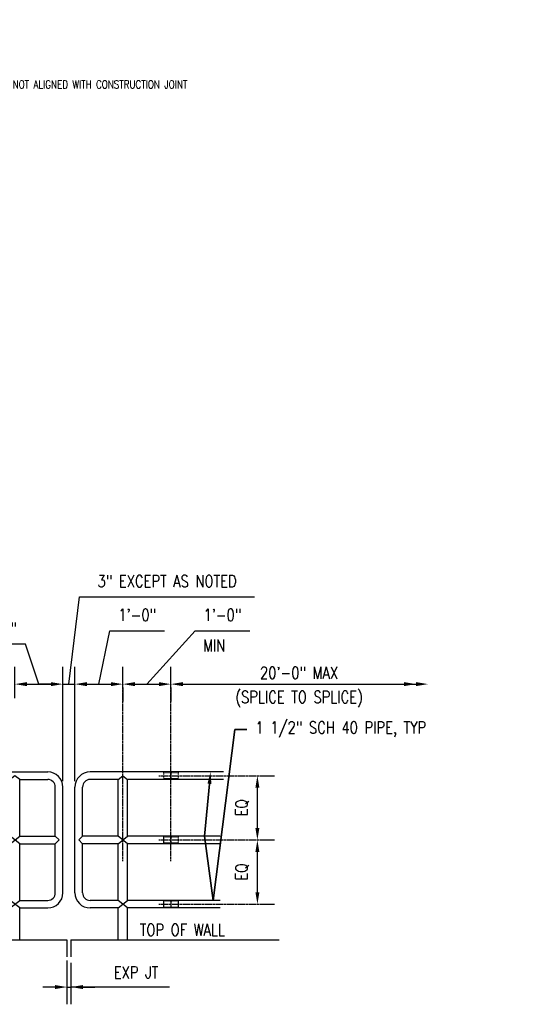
# Model space of a CAD drawing. Header units: inches. Extents: x -458 to 1900, y -406 to 193.
# Tile 14 of 15: x 626 to 752, y -114 to 132. Entities that reach past the tile are written whole.
import ezdxf
from ezdxf import colors
from ezdxf.entities.mleader import LeaderData, LeaderLine
from ezdxf.math import Vec2, Vec3

# ---------------------------------------------------------------- set-up
doc = ezdxf.new("R2010")
doc.units = ezdxf.units.IN
doc.header["$MEASUREMENT"] = 0
doc.linetypes.add('Center 1_4_', pattern=[0.53125, 0.25, -0.09375, 0.09375, -0.09375])
doc.linetypes.add('Dash', pattern=[0.25, 0.125, -0.125])
doc.layers.get('Defpoints').update_dxf_attribs({"color": 243})
for name, color, linetype in [('A-DETL-CNTR', 1, 'Center 1_4_'), ('A-DETL-HDLN', 2, 'Dash'), ('A-DETL-MEDM', 3, 'Continuous'), ('A-DETL-WIDE', 5, 'Continuous'), ('S-ANNO-DIMS', 1, 'Continuous')]:
    doc.layers.add(name, color=color, linetype=linetype)
doc.layers.add('S-ANNO-NOTE', color=2, linetype='Continuous', lineweight=35)
doc.styles.add('Annotative', font='romans.shx', dxfattribs={"width": 0.8, "height": 0.125})
doc.dimstyles.new('Annotative', dxfattribs={"dimscale": 0, "dimtxt": 0.125, "dimasz": 0.125, "dimexe": 0.179688, "dimexo": 0.0625, "dimgap": 0.09, "dimtad": 1, "dimdec": 3, "dimzin": 3, "dimdsep": 46, "dimlunit": 4, "dimtxsty": 'Annotative', "dimcen": 0.09, "dimclrt": 2, "dimazin": 2, "dimtfac": 1, "dimtdec": 3, "dimtmove": 1, "dimatfit": 3, "dimfxl": 1, "dimtfill": 1, "dimfrac": 2, "dimtolj": 1, "dimtzin": 0, "dimarcsym": 0})

# ---------------------------------------------------------------- blocks, each defined once
blk = doc.blocks.new('*D35')
at = {"layer": 'Defpoints', "color": 0, "transparency": 16777216}
for p in [(636.83, -33.61), (624.83, -38.63), (636.83, -59.34)]:
    blk.add_point(p, dxfattribs=at)
at = {"layer": 'S-ANNO-DIMS', "color": 0, "lineweight": -2, "transparency": 16777216}
for p, q in [((627.45, -23.65), (613.76, -23.65)), ((630.83, -33.61), (627.45, -23.65)), ((624.83, -37.13), (624.83, -29.3)), ((636.83, -57.84), (636.83, -29.3)), ((627.83, -33.61), (633.83, -33.61))]:
    blk.add_line(p, q, dxfattribs=at)
at = {"layer": 'S-ANNO-DIMS', "color": 0, "transparency": 16777216}
for points in [[(627.83, -33.11), (627.83, -34.11), (624.83, -33.61)], [(633.83, -33.11), (633.83, -34.11), (636.83, -33.61)]]:
    blk.add_solid(points, dxfattribs=at)
at = {"layer": 'S-ANNO-DIMS', "color": 2, "lineweight": -3, "transparency": 16777216, "insert": (620.61, -19.71), "char_height": 3, "attachment_point": 5, "style": 'Annotative', "bg_fill": 3, "box_fill_scale": 1.25, "bg_fill_color": 256, "bg_fill_true_color": 13158600, "bg_fill_transparency": 0}
blk.add_mtext('\\A1;1\'-0"', dxfattribs=at)
blk = doc.blocks.new('*D44')
at = {"layer": 'Defpoints', "color": 0, "transparency": 16777216}
for p in [(639.83, -33.61), (636.83, -59.34), (639.83, -59.34)]:
    blk.add_point(p, dxfattribs=at)
at = {"layer": 'S-ANNO-DIMS', "color": 0, "lineweight": -2, "transparency": 16777216}
for p, q in [((638.33, -33.61), (641, -11.82)), ((641, -11.82), (684.75, -11.82)), ((636.83, -57.84), (636.83, -29.3)), ((639.83, -57.84), (639.83, -29.3)), ((633.83, -33.61), (630.83, -33.61)), ((636.83, -33.61), (639.83, -33.61)), ((636.83, -33.61), (639.83, -33.61)), ((642.83, -33.61), (645.83, -33.61))]:
    blk.add_line(p, q, dxfattribs=at)
at = {"layer": 'S-ANNO-DIMS', "color": 0, "transparency": 16777216}
for points in [[(633.83, -33.11), (633.83, -34.11), (636.83, -33.61)], [(642.83, -33.11), (642.83, -34.11), (639.83, -33.61)]]:
    blk.add_solid(points, dxfattribs=at)
at = {"layer": 'S-ANNO-DIMS', "color": 2, "lineweight": -3, "transparency": 16777216, "insert": (662.87, -7.88), "char_height": 3, "attachment_point": 5, "style": 'Annotative'}
blk.add_mtext('\\A1;3" EXCEPT AS NOTED', dxfattribs=at)
blk = doc.blocks.new('*D34')
at = {"layer": 'Defpoints', "color": 0, "transparency": 16777216}
for p in [(651.83, -32.93), (651.83, -33.61), (639.83, -59.34)]:
    blk.add_point(p, dxfattribs=at)
at = {"layer": 'S-ANNO-DIMS', "color": 0, "lineweight": -2, "transparency": 16777216}
for p, q in [((645.83, -33.61), (648.58, -20.26)), ((648.58, -20.26), (662.27, -20.26)), ((639.83, -57.84), (639.83, -29.3)), ((642.83, -33.61), (648.83, -33.61)), ((651.83, -34.43), (651.83, -37.92))]:
    blk.add_line(p, q, dxfattribs=at)
at = {"layer": 'S-ANNO-DIMS', "color": 0, "transparency": 16777216}
for points in [[(642.83, -33.11), (642.83, -34.11), (639.83, -33.61)], [(648.83, -33.11), (648.83, -34.11), (651.83, -33.61)]]:
    blk.add_solid(points, dxfattribs=at)
at = {"layer": 'S-ANNO-DIMS', "color": 2, "lineweight": -3, "transparency": 16777216, "insert": (655.42, -16.32), "char_height": 3, "attachment_point": 5, "style": 'Annotative', "bg_fill": 3, "box_fill_scale": 1.25, "bg_fill_color": 256, "bg_fill_true_color": 13158600, "bg_fill_transparency": 0}
blk.add_mtext('\\A1;1\'-0"', dxfattribs=at)
blk = doc.blocks.new('*D42')
at = {"layer": 'Defpoints', "color": 0, "transparency": 16777216}
for p in [(685.46, -72.54), (685.46, -72.54), (685.46, -88.59)]:
    blk.add_point(p, dxfattribs=at)
at = {"layer": 'S-ANNO-DIMS', "color": 0, "lineweight": -2, "transparency": 16777216}
for p, q in [((686.96, -72.54), (689.77, -72.54)), ((685.46, -85.59), (685.46, -75.54)), ((686.96, -88.59), (689.77, -88.59))]:
    blk.add_line(p, q, dxfattribs=at)
at = {"layer": 'S-ANNO-DIMS', "color": 0, "transparency": 16777216}
for points in [[(684.96, -75.54), (685.96, -75.54), (685.46, -72.54)], [(684.96, -85.59), (685.96, -85.59), (685.46, -88.59)]]:
    blk.add_solid(points, dxfattribs=at)
at = {"layer": 'S-ANNO-DIMS', "color": 2, "lineweight": -3, "transparency": 16777216, "insert": (681.66, -80.56), "char_height": 3, "attachment_point": 5, "rotation": 90, "style": 'Annotative', "bg_fill": 3, "box_fill_scale": 1.25, "bg_fill_color": 256, "bg_fill_true_color": 13158600, "bg_fill_transparency": 0}
blk.add_mtext('\\A1;EQ', dxfattribs=at)
blk = doc.blocks.new('*D43')
at = {"layer": 'Defpoints', "color": 0, "transparency": 16777216}
for p in [(685.46, -56.49), (685.46, -56.49), (685.46, -72.54)]:
    blk.add_point(p, dxfattribs=at)
at = {"layer": 'S-ANNO-DIMS', "color": 0, "lineweight": -2, "transparency": 16777216}
for p, q in [((686.96, -56.49), (689.77, -56.49)), ((685.46, -69.54), (685.46, -59.49)), ((686.96, -72.54), (689.77, -72.54))]:
    blk.add_line(p, q, dxfattribs=at)
at = {"layer": 'S-ANNO-DIMS', "color": 0, "transparency": 16777216}
for points in [[(684.96, -59.49), (685.96, -59.49), (685.46, -56.49)], [(684.96, -69.54), (685.96, -69.54), (685.46, -72.54)]]:
    blk.add_solid(points, dxfattribs=at)
at = {"layer": 'S-ANNO-DIMS', "color": 2, "lineweight": -3, "transparency": 16777216, "insert": (681.66, -64.51), "char_height": 3, "attachment_point": 5, "rotation": 90, "style": 'Annotative', "bg_fill": 3, "box_fill_scale": 1.25, "bg_fill_color": 256, "bg_fill_true_color": 13158600, "bg_fill_transparency": 0}
blk.add_mtext('\\A1;EQ', dxfattribs=at)
blk = doc.blocks.new('*D41')
at = {"layer": 'Defpoints', "color": 0, "transparency": 16777216}
for p in [(637.83, -101.13), (638.83, -101.73), (638.83, -109.3)]:
    blk.add_point(p, dxfattribs=at)
at = {"layer": 'S-ANNO-DIMS', "color": 0, "lineweight": -2, "transparency": 16777216}
for p, q in [((637.83, -102.63), (637.83, -113.61)), ((638.83, -103.23), (638.83, -113.61)), ((634.83, -109.3), (631.83, -109.3)), ((637.83, -109.3), (638.83, -109.3)), ((637.83, -109.3), (638.83, -109.3)), ((663.46, -109.3), (638.83, -109.3)), ((641.83, -109.3), (644.83, -109.3))]:
    blk.add_line(p, q, dxfattribs=at)
at = {"layer": 'S-ANNO-DIMS', "color": 0, "transparency": 16777216}
for points in [[(634.83, -108.8), (634.83, -109.8), (637.83, -109.3)], [(641.83, -108.8), (641.83, -109.8), (638.83, -109.3)]]:
    blk.add_solid(points, dxfattribs=at)
at = {"layer": 'S-ANNO-DIMS', "color": 2, "lineweight": -3, "transparency": 16777216, "insert": (655.12, -105.64), "char_height": 3, "attachment_point": 5, "style": 'Annotative', "bg_fill": 3, "box_fill_scale": 1.25, "bg_fill_color": 256, "bg_fill_true_color": 13158600, "bg_fill_transparency": 0}
blk.add_mtext('\\A1;EXP JT', dxfattribs=at)
blk = doc.blocks.new('*D46')
at = {"layer": 'Defpoints', "color": 0, "transparency": 16777216}
for p in [(663.83, -32.93), (663.83, -33.61), (651.83, -36.14)]:
    blk.add_point(p, dxfattribs=at)
at = {"layer": 'S-ANNO-DIMS', "color": 0, "lineweight": -2, "transparency": 16777216}
for p, q in [((657.83, -33.61), (669.87, -20.26)), ((669.87, -20.26), (683.56, -20.26)), ((651.83, -34.64), (651.83, -29.3)), ((654.83, -33.61), (660.83, -33.61)), ((663.83, -34.43), (663.83, -37.92))]:
    blk.add_line(p, q, dxfattribs=at)
at = {"layer": 'S-ANNO-DIMS', "color": 0, "transparency": 16777216}
for points in [[(654.83, -33.11), (654.83, -34.11), (651.83, -33.61)], [(660.83, -33.11), (660.83, -34.11), (663.83, -33.61)]]:
    blk.add_solid(points, dxfattribs=at)
at = {"layer": 'S-ANNO-DIMS', "color": 2, "lineweight": -3, "transparency": 16777216, "insert": (676.71, -16.32), "char_height": 3, "attachment_point": 5, "style": 'Annotative', "bg_fill": 3, "box_fill_scale": 1.25, "bg_fill_color": 256, "bg_fill_true_color": 13158600, "bg_fill_transparency": 0}
blk.add_mtext('\\A1;1\'-0"', dxfattribs=at)
at = {"layer": 'S-ANNO-DIMS', "color": 2, "lineweight": -3, "transparency": 16777216, "insert": (674.65, -23.92), "char_height": 3, "attachment_point": 5, "style": 'Annotative', "bg_fill": 3, "box_fill_scale": 1.25, "bg_fill_color": 256, "bg_fill_true_color": 13158600, "bg_fill_transparency": 0}
blk.add_mtext('\\A1;MIN', dxfattribs=at)

msp = doc.modelspace()

# ---------------------------------------------------------------- linework, layer by layer
at = {"layer": 'A-DETL-CNTR'}
for p, q in [((651.8325, -77.8028), (651.8325, -31.1681)), ((663.8325, -77.8028), (663.8325, -31.1681)), ((660.8144, -72.5351), (689.7705, -72.5351)), ((660.8144, -88.5851), (689.7705, -88.5851))]:
    msp.add_line(p, q, dxfattribs=at)
at = {"layer": 'A-DETL-HDLN'}
for points in [[(662.0455, -71.7351), (665.6194, -71.7351), (665.6194, -73.3351), (662.0455, -73.3351)], [(662.0455, -87.7851), (665.6194, -87.7851), (665.6194, -89.3851), (662.0455, -89.3851)]]:
    msp.add_lwpolyline(points, close=True, dxfattribs=at)
at = {"layer": 'A-DETL-MEDM'}
for p, q in [((585.9077, -55.5351), (633.0325, -55.5351)), ((676.9617, -55.5351), (643.6325, -55.5351)), ((663.8325, -55.5351), (663.8325, -57.4351)), ((626.02, -57.4351), (633.0325, -57.4351)), ((626.02, -71.5851), (626.02, -57.4351)), ((650.645, -57.4351), (643.6325, -57.4351)), ((650.645, -71.5851), (650.645, -57.4351)), ((676.9617, -57.4351), (653.02, -57.4351)), ((653.02, -71.5851), (653.02, -57.4351)), ((634.9325, -71.5851), (634.9325, -59.3351)), ((636.8325, -85.7351), (636.8325, -59.3351)), ((639.8325, -85.7351), (639.8325, -59.3351)), ((641.7325, -71.5851), (641.7325, -59.3351)), ((626.02, -73.4851), (623.645, -71.5851)), ((623.645, -73.4851), (626.02, -71.5851)), ((626.02, -71.5851), (634.9325, -71.5851)), ((626.02, -87.6351), (626.02, -73.4851)), ((626.02, -73.4851), (634.9325, -73.4851)), ((634.9325, -85.7351), (634.9325, -73.4851)), ((650.645, -71.5851), (641.7325, -71.5851)), ((641.7325, -85.7351), (641.7325, -73.4851)), ((650.645, -73.4851), (641.7325, -73.4851)), ((650.645, -73.4851), (653.02, -71.5851)), ((653.02, -73.4851), (650.645, -71.5851)), ((650.645, -87.6351), (650.645, -73.4851)), ((676.1747, -71.5851), (653.02, -71.5851)), ((653.02, -87.6351), (653.02, -73.4851)), ((676.1747, -73.4851), (653.02, -73.4851)), ((663.8325, -71.5851), (663.8325, -73.4851)), ((626.02, -89.5351), (623.645, -87.6351)), ((623.645, -89.5351), (626.02, -87.6351)), ((626.02, -87.6351), (633.0325, -87.6351)), ((650.645, -87.6351), (643.6325, -87.6351)), ((650.645, -89.5351), (653.02, -87.6351)), ((653.02, -89.5351), (650.645, -87.6351)), ((676.1747, -87.6351), (653.02, -87.6351)), ((663.8325, -87.6351), (663.8325, -89.5351)), ((626.02, -89.5351), (633.0325, -89.5351)), ((626.02, -97.5351), (626.02, -89.5351)), ((650.645, -89.5351), (643.6325, -89.5351)), ((650.645, -97.5351), (650.645, -89.5351)), ((676.1747, -89.5351), (653.02, -89.5351)), ((653.02, -97.5351), (653.02, -89.5351))]:
    msp.add_line(p, q, dxfattribs=at)
for points in [[(626.02, -57.4351), (624.8325, -56.4851), (623.645, -57.4351)], [(650.645, -57.4351), (651.8325, -56.4851), (653.02, -57.4351)], [(634.9325, -73.4851), (635.8825, -72.5351), (634.9325, -71.5851)], [(641.7325, -73.4851), (640.7825, -72.5351), (641.7325, -71.5851)]]:
    msp.add_lwpolyline(points, dxfattribs=at)
for centre, radius, start, end in [((633.0325, -59.3351), 3.8, 0, 90), ((643.6325, -59.3351), 3.8, 90, 180), ((633.0325, -59.3351), 1.9, 0, 90), ((643.6325, -59.3351), 1.9, 90, 180), ((633.0325, -85.7351), 1.9, 270, 0), ((633.0325, -85.7351), 3.8, 270, 0), ((643.6325, -85.7351), 3.8, 180, 270), ((643.6325, -85.7351), 1.9, 180, 270)]:
    msp.add_arc(centre, radius, start, end, dxfattribs=at)
at = {"layer": 'A-DETL-WIDE'}
for p, q in [((585.1207, -97.5351), (637.8325, -97.5351)), ((637.8325, -97.5351), (637.8325, -101.7275)), ((638.8325, -97.5351), (690.8616, -97.5351)), ((638.8325, -97.5351), (638.8325, -101.7275))]:
    msp.add_line(p, q, dxfattribs=at)
at = {"layer": 'S-ANNO-DIMS', "lineweight": -3}
msp.add_line((640.9976, -11.8228), (682.809, -11.8228), dxfattribs=at)
at = {"layer": 'S-ANNO-DIMS'}
for points in [[(722.1246, -33.1088), (722.1246, -34.1088), (725.1246, -33.6088)], [(725.1246, -33.1088), (725.1246, -34.1088), (728.1246, -33.6088)]]:
    msp.add_solid(points, dxfattribs=at)

# ---------------------------------------------------------------- texts
at = {"layer": 'S-ANNO-DIMS', "color": 2, "lineweight": -3, "insert": (656.0571, -93.5111), "char_height": 3, "width": 26.142264, "attachment_point": 1, "style": 'Annotative'}
msp.add_mtext('TOP OF WALL', dxfattribs=at)

# ---------------------------------------------------------------- leaders
at = {"layer": 'S-ANNO-NOTE', "lineweight": -3}
ml = msp.add_multileader_mtext('Standard', dxfattribs=at)
ml.set_content('STD HOOK', color=256, style='Annotative')
ml.set_leader_properties(color=1, linetype='ByLayer', lineweight=-1)
ml.build(insert=Vec2(0, 0))
ml.multileader.update_dxf_attribs({"text_right_attachment_type": 3, "dogleg_length": 0.125, "arrow_head_size": 2, "scale": 16})
ctx = ml.context
ctx.base_point, ctx.scale, ctx.char_height, ctx.arrow_head_size, ctx.landing_gap_size, ctx.plane_origin = Vec3(418.1004, 111.4631), 16, 2, 2, 1.44, Vec3(423.3004, 112.4631)
ctx.right_attachment = 3
notes = []
notes.append((ctx, [(0, (1, 1, 0), (416.1004, 111.4631), (1, 0), 2, [(1, [(399.1519, 117.6557), (417.8022, 132.4054)], 0, [])])]))
ctx.mtext.insert, ctx.mtext.width, ctx.mtext.defined_height, ctx.mtext.flow_direction = Vec3(419.5404, 112.4631), 14.562347, 3.3307, 5
ml = msp.add_multileader_mtext('Standard', dxfattribs=at)
ml.set_content('(2)-#4X4\'-0" ADDL. 3" O.C. TOP & BOT\\P(TOTAL OF 4 PER CORNER), 2" CLR FROM CORNER @ ALL RE-ENTRANT CORNERS NOT ALIGNED WITH CONSTRUCTION JOINT', color=256, style='Annotative')
ml.set_leader_properties(color=1, linetype='ByLayer', lineweight=-1)
ml.build(insert=Vec2(0, 0))
ml.multileader.update_dxf_attribs({"text_right_attachment_type": 3, "dogleg_length": 0.125, "arrow_head_size": 2, "scale": 16})
ctx = ml.context
ctx.base_point, ctx.scale, ctx.char_height, ctx.arrow_head_size, ctx.landing_gap_size, ctx.plane_origin = Vec3(532.7863, 119.5718), 16, 2, 2, 1.44, Vec3(559.3272, 120.5718)
ctx.right_attachment = 3
notes.append((ctx, [(0, (1, 1, 0), (530.7863, 119.5718), (1, 0), 2, [(1, [(524.0031, 100.1573)], 0, [])])]))
ctx.mtext.insert, ctx.mtext.width, ctx.mtext.defined_height, ctx.mtext.flow_direction = Vec3(534.2263, 120.5718), 52.912344, 3.3307, 5
ml = msp.add_multileader_mtext('Standard', dxfattribs=at)
ml.set_content('2" SCH 40 PIPE, TYP', color=256, style='Annotative')
ml.set_leader_properties(color=1, linetype='ByLayer', lineweight=-1)
ml.build(insert=Vec2(0, 0))
ml.multileader.update_dxf_attribs({"text_right_attachment_type": 3, "dogleg_length": 0.125, "arrow_head_size": 2, "scale": 16})
ctx = ml.context
ctx.base_point, ctx.scale, ctx.char_height, ctx.arrow_head_size, ctx.landing_gap_size, ctx.plane_origin = Vec3(861.1476, 109.366), 16, 2, 2, 1.44, Vec3(870.3421, 109.6476)
ctx.right_attachment, ctx.text_align_type = 3, 2
notes.append((ctx, [(1, (1, 1, 0), (892.6181, 108.9851), (-1, 0), 2, [(0, [(899.1129, 106.9753)], 0, [])])]))
ctx.mtext.insert, ctx.mtext.width, ctx.mtext.defined_height, ctx.mtext.alignment, ctx.mtext.flow_direction = Vec3(889.1781, 110.5565), 27.050458, 3.483, 3, 5
ml = msp.add_multileader_mtext('Standard', dxfattribs=at)
ml.set_content('SLAB ON GRADE', color=256, style='Annotative')
ml.set_leader_properties(color=1, linetype='ByLayer', lineweight=-1)
ml.build(insert=Vec2(0, 0))
ml.multileader.update_dxf_attribs({"text_right_attachment_type": 3, "dogleg_length": 0.125, "arrow_head_size": 2, "scale": 16})
ctx = ml.context
ctx.base_point, ctx.scale, ctx.char_height, ctx.arrow_head_size, ctx.landing_gap_size, ctx.plane_origin = Vec3(541.3078, 93.4722), 16, 2, 2, 1.44, Vec3(560.215, 101.9921)
ctx.right_attachment = 3
notes.append((ctx, [(0, (1, 1, 0), (539.3078, 93.4722), (1, 0), 2, [(1, [(527.6487, 97.4235)], 0, [])])]))
ctx.mtext.insert, ctx.mtext.width, ctx.mtext.defined_height, ctx.mtext.flow_direction = Vec3(542.7478, 94.4722), 22.917287, 3.3307, 5
ml = msp.add_multileader_mtext('Standard', dxfattribs=at)
ml.set_content('SMOOTH, ROUNDED TRANSITION, TYP', color=256, style='Annotative')
ml.set_leader_properties(color=1, linetype='ByLayer', lineweight=-1)
ml.build(insert=Vec2(0, 0))
ml.multileader.update_dxf_attribs({"text_right_attachment_type": 3, "dogleg_length": 0.125, "arrow_head_size": 3, "scale": 24})
ctx = ml.context
ctx.base_point, ctx.scale, ctx.char_height, ctx.arrow_head_size, ctx.landing_gap_size, ctx.plane_origin = Vec3(554.1933, -3.1082), 24, 3, 3, 2.16, Vec3(562.3878, -2.8267)
ctx.right_attachment = 3
notes.append((ctx, [(0, (1, 1, 0), (551.1933, -3.1082), (1, 0), 3, [(0, [(541.4405, -11.9359)], 0, [])])]))
ctx.mtext.insert, ctx.mtext.width, ctx.mtext.defined_height, ctx.mtext.flow_direction = Vec3(556.3533, -1.3225), 34.083757, 5.2246, 5
for ctx, leaders in notes:
    for number, flags, end, landing, length, lines in leaders:
        leader = LeaderData()
        leader.index, (leader.has_last_leader_line, leader.has_dogleg_vector, leader.attachment_direction) = number, flags
        leader.last_leader_point, leader.dogleg_vector, leader.dogleg_length = Vec3(end), Vec3(landing), length
        for number, points, colour, breaks in lines:
            line = LeaderLine()
            line.index, line.vertices, line.color, line.breaks = number, Vec3.list(points), colors.encode_raw_color(colour), breaks
            leader.lines.append(line)
        ctx.leaders.append(leader)

# ---------------------------------------------------------------- next in the draw order: dimensions: what is measured, and where the dimension line sits
at = {"layer": 'S-ANNO-DIMS', "lineweight": -3}
dim = msp.add_linear_dim(base=(636.8325, -33.6088), p1=(624.8325, -38.6261), p2=(636.8325, -59.3351), dimstyle='Annotative', override={"dimpost": '\\X'}, dxfattribs=at)
dim.commit()
dim.dimension.update_dxf_attribs({"geometry": '*D35', "text_midpoint": (625.2937, -23.6528), "dimtype": 160})
dim = msp.add_linear_dim(base=(685.458, -72.5351), p1=(685.458, -88.5851), p2=(685.458, -72.5351), angle=90, text='EQ', dimstyle='Annotative', override={"dimpost": '\\X'}, dxfattribs=at)
dim.commit()
dim.dimension.update_dxf_attribs({"geometry": '*D42', "text_midpoint": (681.6552, -80.5601)})
dim = msp.add_linear_dim(base=(638.8325, -109.2952), p1=(637.8325, -101.1271), p2=(638.8325, -101.7275), text='EXP JT', dimstyle='Annotative', override={"dimpost": '\\X'}, dxfattribs=at)
dim.commit()
dim.dimension.update_dxf_attribs({"geometry": '*D41', "text_midpoint": (655.1245, -109.2952), "dimtype": 160})

# ---------------------------------------------------------------- next in the draw order: dimensions: what is measured, and where the dimension line sits
dim = msp.add_linear_dim(base=(639.8325, -33.6088), p1=(636.8325, -59.3351), p2=(639.8325, -59.3351), text='3" EXCEPT AS NOTED', dimstyle='Annotative', override={"dimpost": '\\X', "dimtfill": 0}, dxfattribs=at)
dim.commit()
dim.dimension.update_dxf_attribs({"geometry": '*D44', "text_midpoint": (643.1576, -11.8228), "dimtype": 160})

# ---------------------------------------------------------------- next in the draw order: dimensions: what is measured, and where the dimension line sits
dim = msp.add_linear_dim(base=(651.8325, -33.6088), p1=(639.8325, -59.3351), p2=(651.8325, -32.934), dimstyle='Annotative', override={"dimpost": '\\X'}, dxfattribs=at)
dim.commit()
dim.dimension.update_dxf_attribs({"geometry": '*D34', "text_midpoint": (650.7352, -20.2619), "dimtype": 160})

# ---------------------------------------------------------------- next in the draw order: linework, layer by layer
at = {"layer": 'A-DETL-CNTR'}
msp.add_line((660.8144, -56.4851), (689.7705, -56.4851), dxfattribs=at)
at = {"layer": 'A-DETL-HDLN'}
msp.add_lwpolyline([(662.0455, -55.6851), (665.6194, -55.6851), (665.6194, -57.2851), (662.0455, -57.2851)], close=True, dxfattribs=at)

# ---------------------------------------------------------------- next in the draw order: dimensions: what is measured, and where the dimension line sits
at = {"layer": 'S-ANNO-DIMS', "lineweight": -3}
dim = msp.add_linear_dim(base=(663.8325, -33.6088), p1=(651.8325, -36.1427), p2=(663.8325, -32.934), text='<>\\XMIN', dimstyle='Annotative', override={"dimpost": '\\X'}, dxfattribs=at)
dim.commit()
dim.dimension.update_dxf_attribs({"geometry": '*D46', "text_midpoint": (672.0253, -20.2619), "dimtype": 160})

# ---------------------------------------------------------------- next in the draw order: linework, layer by layer
for p, q in [((663.8325, -34.6427), (663.8325, -29.2963)), ((666.8325, -33.6088), (725.1246, -33.6088))]:
    msp.add_line(p, q, dxfattribs=at)
at = {"layer": 'S-ANNO-DIMS'}
msp.add_solid([(666.8325, -33.1088), (666.8325, -34.1088), (663.8325, -33.6088)], dxfattribs=at)

# ---------------------------------------------------------------- next in the draw order: dimensions: what is measured, and where the dimension line sits
at = {"layer": 'S-ANNO-DIMS', "lineweight": -3}
dim = msp.add_linear_dim(base=(685.458, -56.4851), p1=(685.458, -72.5351), p2=(685.458, -56.4851), angle=90, text='EQ', dimstyle='Annotative', override={"dimpost": '\\X'}, dxfattribs=at)
dim.commit()
dim.dimension.update_dxf_attribs({"geometry": '*D43', "text_midpoint": (681.6552, -64.5101)})

# ---------------------------------------------------------------- next in the draw order: texts
at = {"layer": 'S-ANNO-DIMS', "color": 2, "lineweight": -3, "insert": (695.8757, -30.78), "char_height": 3, "attachment_point": 5, "style": 'Annotative', "bg_fill": 3, "box_fill_scale": 1.25, "bg_fill_color": 256, "bg_fill_true_color": 13158600, "bg_fill_transparency": 0}
msp.add_mtext('\\A1;20\'-0" MAX', dxfattribs=at)

# ---------------------------------------------------------------- next in the draw order: leaders
at = {"layer": 'S-ANNO-NOTE', "lineweight": -3}
ml = msp.add_multileader_mtext('Standard', dxfattribs=at)
ml.set_content('\\A1;1 1/2" SCH 40 PIPE, TYP', color=256, style='Annotative')
ml.set_leader_properties(color=1, linetype='ByLayer', lineweight=-1)
ml.build(insert=Vec2(0, 0))
ml.multileader.update_dxf_attribs({"text_right_attachment_type": 3, "dogleg_length": 0.125, "arrow_head_size": 3, "scale": 24})
ctx = ml.context
ctx.base_point, ctx.scale, ctx.char_height, ctx.arrow_head_size, ctx.landing_gap_size, ctx.plane_origin = Vec3(682.8164, -44.9503), 24, 3, 3, 2.16, Vec3(691.0108, -44.6687)
ctx.right_attachment = 3
notes = []
notes.append((ctx, [(0, (1, 1, 0), (679.8164, -44.9503), (1, 0), 3, [(2, [(673.7434, -55.5351), (672.268, -71.5851), (674.4121, -87.6351)], 0, [])])]))
ctx.mtext.insert, ctx.mtext.width, ctx.mtext.defined_height, ctx.mtext.flow_direction = Vec3(684.9764, -42.9503), 50.608046, 5.2246, 5
for ctx, leaders in notes:
    for number, flags, end, landing, length, lines in leaders:
        leader = LeaderData()
        leader.index, (leader.has_last_leader_line, leader.has_dogleg_vector, leader.attachment_direction) = number, flags
        leader.last_leader_point, leader.dogleg_vector, leader.dogleg_length = Vec3(end), Vec3(landing), length
        for number, points, colour, breaks in lines:
            line = LeaderLine()
            line.index, line.vertices, line.color, line.breaks = number, Vec3.list(points), colors.encode_raw_color(colour), breaks
            leader.lines.append(line)
        ctx.leaders.append(leader)

# ---------------------------------------------------------------- next in the draw order: texts
at = {"layer": 'S-ANNO-DIMS', "color": 2, "lineweight": -3, "insert": (695.8757, -37.3248), "char_height": 3, "attachment_point": 5, "style": 'Annotative', "bg_fill": 3, "box_fill_scale": 1.25, "bg_fill_color": 256, "bg_fill_true_color": 13158600, "bg_fill_transparency": 0}
msp.add_mtext('\\A1;(SPLICE TO SPLICE)', dxfattribs=at)

doc.saveas('drawing.dxf')
